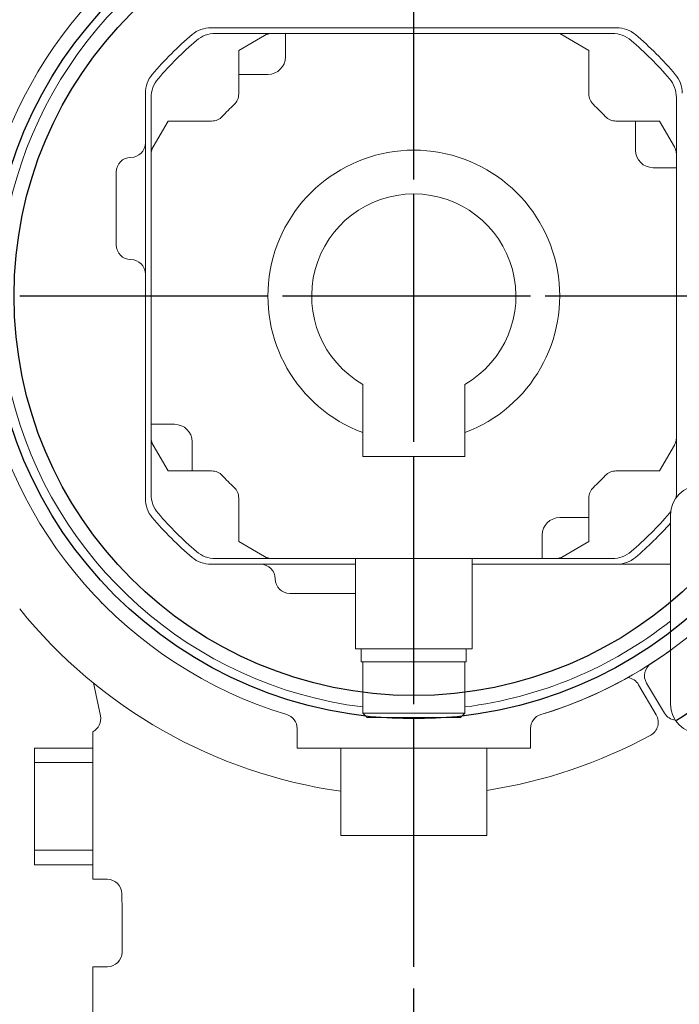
# Model space of a CAD drawing. Header units: millimetres. Extents: x 2665 to 40538, y 289 to 6965.
# Tile 15 of 68: x 5049 to 5275, y 3086 to 3423. Entities that reach past the tile are written whole.
import ezdxf

# ---------------------------------------------------------------- set-up
doc = ezdxf.new("R2010")
doc.units = ezdxf.units.MM
doc.header["$LTSCALE"] = 10
doc.linetypes.add('AM_ISO08W050x2', pattern=[9, 6, -0.75, 1.5, -0.75])
doc.linetypes.add('CENTER2', pattern=[1.125, 0.75, -0.125, 0.125, -0.125])
doc.layers.add('CEN', color=1, linetype='CENTER2', lineweight=25)
doc.layers.add('도면층1', color=1, linetype='Continuous')
doc.styles.add('HHI_Dims', font='simplex.shx', dxfattribs={"width": 0.8, "bigfont": 'whgtxt.shx'})
doc.dimstyles.new('HHI_Standard$0', dxfattribs={"dimtxt": 2.8, "dimasz": 2.5, "dimexe": 1, "dimexo": 1, "dimgap": 1.5, "dimtad": 1, "dimdsep": 46, "dimtxsty": 'HHI_Dims', "dimcen": 0, "dimclrd": 1, "dimclre": 1, "dimclrt": 1, "dimadec": 0, "dimazin": 2, "dimtp": 0.1, "dimtm": 0.1, "dimtfac": 0.65, "dimtmove": 0, "dimatfit": 3, "dimldrblk": 'OPEN30', "dimfxl": 1, "dimlwd": -1, "dimlwe": -1, "dimarcsym": 1})
doc.dimstyles.new('HHI_Standard$2', dxfattribs={"dimtxt": 3.5, "dimasz": 3.5, "dimexe": 1, "dimexo": 1, "dimgap": 1.5, "dimtad": 1, "dimdsep": 46, "dimtxsty": 'HHI_Dims', "dimcen": 0, "dimclrd": 3, "dimclre": 3, "dimclrt": 2, "dimadec": 3, "dimazin": 2, "dimtp": 0.1, "dimtm": 0.1, "dimtfac": 0.65, "dimtmove": 0, "dimatfit": 3, "dimldrblk": 'OPEN30', "dimfxl": 1, "dimlwd": -1, "dimlwe": -1, "dimarcsym": 1})

# ---------------------------------------------------------------- blocks, each defined once
blk = doc.blocks.new('upper')
at = {"linetype": 'Continuous', "lineweight": 15}
for p, q in [((15619.34, -2713.2), (15616.94, -2701.88)), ((15809.88, -2712.91), (15803.83, -2702.54)), ((15806.55, -2702.03), (15812.73, -2712.32)), ((15686.76, -2717.56), (15686.76, -2724.24)), ((15766.76, -2717.56), (15766.76, -2724.24)), ((15616.76, -2719.44), (15616.76, -2718.68)), ((15616.76, -2719.44), (15616.76, -2724.24)), ((15596.76, -2724.24), (15616.76, -2724.24)), ((15596.76, -2729.24), (15596.76, -2724.24)), ((15616.76, -2724.24), (15616.76, -2764.24)), ((15691.76, -2724.24), (15686.76, -2724.24)), ((15701.76, -2724.24), (15691.76, -2724.24)), ((15701.76, -2724.24), (15701.76, -2754.24)), ((15701.76, -2724.24), (15751.76, -2724.24)), ((15751.76, -2724.24), (15751.76, -2754.24)), ((15761.76, -2724.24), (15751.76, -2724.24)), ((15766.76, -2724.24), (15761.76, -2724.24)), ((15616.76, -2729.24), (15596.76, -2729.24)), ((15596.76, -2759.24), (15596.76, -2729.24)), ((15616.76, -2759.24), (15616.76, -2729.24)), ((15701.76, -2754.24), (15751.76, -2754.24)), ((15596.76, -2759.24), (15616.76, -2759.24)), ((15596.76, -2764.24), (15596.76, -2759.24)), ((15616.76, -2764.24), (15596.76, -2764.24)), ((15616.76, -2764.24), (15616.76, -2769.24)), ((15621.72, -2769.24), (15616.76, -2769.24)), ((15626.76, -2794.24), (15626.76, -2779.62)), ((15616.76, -2799.24), (15621.77, -2799.24)), ((15616.76, -2799.24), (15616.76, -2804.24)), ((15616.76, -2804.24), (15616.76, -2874.24))]:
    blk.add_line(p, q, dxfattribs=at)
for radius in [145, 137]:
    blk.add_circle((15726.76, -2569.24), radius)
for centre, radius, start, end in [((15726.76, -2569.24), 150, 189.2818, 253.1227), ((15726.76, -2569.24), 150, 302.8486, 324.6773), ((15725.75, -2568.74), 172, 218.7916, 261.9814), ((15810.83, -2699.45), 5, 122.8486, 211), ((15726.76, -2569.24), 150, 286.8773, 299.2637), ((15799.51, -2705.06), 5, 30.2657, 83.4665), ((15614.45, -2714.24), 5, 297.4612, 12), ((15681.76, -2717.56), 5, 0, 73.1227), ((15771.76, -2717.56), 5, 106.8773, 180), ((15805.56, -2715.43), 5, 298.55, 30.2657), ((15817.02, -2709.75), 5, 211, 262.7433), ((15725.75, -2568.74), 172, 278.6966, 298.55), ((15621.71, -2774.24), 5, 1.0454, 90), ((15326.76, -2779.62), 300, 0, 1.0454), ((15621.76, -2794.24), 5, 270, 0)]:
    blk.add_arc(centre, radius, start, end, dxfattribs=at)
blk.add_arc((15726.76, -2569.24), 171.08, 301.7367, 311.6231)
at = {"layer": 'CEN', "linetype": 'AM_ISO08W050x2'}
for p, q in [((15726.76, -3789.24), (15726.76, -2374.24)), ((15501.76, -2569.24), (15921.76, -2569.24))]:
    blk.add_line(p, q, dxfattribs=at)
blk = doc.blocks.new('arm')
at = {"linetype": 'Continuous', "lineweight": 15}
for p, q in [((18796.27, -2477.24), (18657.24, -2477.24)), ((18658.75, -2479.24), (18678.1, -2479.24)), ((18666.76, -2485.01), (18675.6, -2479.91)), ((18682.76, -2479.24), (18678.1, -2479.24)), ((18682.76, -2479.24), (18682.76, -2487.24)), ((18751.76, -2479.24), (18682.76, -2479.24)), ((18754.76, -2479.24), (18751.76, -2479.24)), ((18757.76, -2479.24), (18754.76, -2479.24)), ((18760.76, -2479.24), (18757.76, -2479.24)), ((18763.76, -2479.24), (18760.76, -2479.24)), ((18766.76, -2479.24), (18763.76, -2479.24)), ((18769.76, -2479.24), (18766.76, -2479.24)), ((18772.76, -2479.24), (18769.76, -2479.24)), ((18776.76, -2479.24), (18772.76, -2479.24)), ((18786.76, -2485.01), (18776.76, -2479.24)), ((18776.76, -2479.24), (18794.77, -2479.24)), ((18666.76, -2493.24), (18666.76, -2485.01)), ((18786.76, -2499.96), (18786.76, -2485.01)), ((18666.76, -2493.24), (18666.76, -2499.96)), ((18676.76, -2493.24), (18666.76, -2493.24)), ((18634.76, -2499.72), (18634.76, -2638.75)), ((18636.76, -2520.58), (18636.76, -2501.23)), ((18816.76, -2501.23), (18816.76, -2520.58)), ((18642.53, -2509.24), (18637.43, -2518.08)), ((18657.48, -2509.24), (18642.53, -2509.24)), ((18802.76, -2509.24), (18796.04, -2509.24)), ((18802.76, -2519.24), (18802.76, -2509.24)), ((18802.76, -2509.24), (18810.98, -2509.24)), ((18810.98, -2509.24), (18816.09, -2518.08)), ((18636.76, -2520.58), (18636.76, -2523.24)), ((18816.76, -2525.24), (18816.76, -2520.58)), ((18636.76, -2523.24), (18636.76, -2526.24)), ((18816.76, -2525.24), (18808.76, -2525.24)), ((18816.76, -2529.24), (18816.76, -2525.24)), ((18624.76, -2551.74), (18624.76, -2526.74)), ((18636.76, -2526.24), (18636.76, -2529.24)), ((18636.76, -2529.24), (18636.76, -2532.24)), ((18816.76, -2532.24), (18816.76, -2529.24)), ((18636.76, -2532.24), (18636.76, -2535.24)), ((18636.76, -2535.24), (18636.76, -2538.24)), ((18816.76, -2535.24), (18816.76, -2532.24)), ((18816.76, -2538.24), (18816.76, -2535.24)), ((18636.76, -2538.24), (18636.76, -2541.24)), ((18816.76, -2541.24), (18816.76, -2538.24)), ((18636.76, -2541.24), (18636.76, -2544.24)), ((18816.76, -2544.24), (18816.76, -2541.24)), ((18636.76, -2544.24), (18636.76, -2594.24)), ((18816.76, -2594.24), (18816.76, -2544.24)), ((18636.76, -2594.24), (18636.76, -2597.24)), ((18816.76, -2597.24), (18816.76, -2594.24)), ((18636.76, -2597.24), (18636.76, -2600.24)), ((18709.26, -2599.55), (18709.26, -2624.24)), ((18744.26, -2624.24), (18744.26, -2599.55)), ((18816.76, -2600.24), (18816.76, -2597.24)), ((18636.76, -2600.24), (18636.76, -2603.24)), ((18816.76, -2603.24), (18816.76, -2600.24)), ((18636.76, -2603.24), (18636.76, -2606.24)), ((18636.76, -2606.24), (18636.76, -2609.24)), ((18816.76, -2606.24), (18816.76, -2603.24)), ((18816.76, -2609.24), (18816.76, -2606.24)), ((18636.76, -2609.24), (18636.76, -2613.24)), ((18816.76, -2612.24), (18816.76, -2609.24)), ((18816.76, -2615.24), (18816.76, -2612.24)), ((18636.76, -2613.24), (18644.76, -2613.24)), ((18636.76, -2613.24), (18636.76, -2617.9)), ((18816.76, -2617.9), (18816.76, -2615.24)), ((18636.76, -2637.25), (18636.76, -2617.9)), ((18650.76, -2619.24), (18650.76, -2629.24)), ((18816.76, -2617.9), (18816.76, -2637.25)), ((18642.53, -2629.24), (18637.43, -2620.4)), ((18810.98, -2629.24), (18816.09, -2620.4)), ((18709.26, -2624.24), (18744.26, -2624.24)), ((18650.76, -2629.24), (18642.53, -2629.24)), ((18650.76, -2629.24), (18657.48, -2629.24)), ((18796.04, -2629.24), (18810.98, -2629.24)), ((18666.76, -2638.52), (18666.76, -2653.46)), ((18786.76, -2645.24), (18786.76, -2638.52)), ((18814.38, -2643.72), (18814.82, -2643.17)), ((18786.76, -2645.24), (18776.76, -2645.24)), ((18786.76, -2645.24), (18786.76, -2653.46)), ((18814.76, -2709.24), (18814.76, -2644.24)), ((18666.76, -2653.46), (18675.6, -2658.57)), ((18770.76, -2651.24), (18770.76, -2659.24)), ((18786.76, -2653.46), (18777.92, -2658.57)), ((18678.1, -2659.24), (18658.75, -2659.24)), ((18678.1, -2659.24), (18686.76, -2659.24)), ((18686.76, -2659.24), (18689.76, -2659.24)), ((18689.76, -2659.24), (18692.76, -2659.24)), ((18692.76, -2659.24), (18695.76, -2659.24)), ((18695.76, -2659.24), (18698.76, -2659.24)), ((18698.76, -2659.24), (18701.76, -2659.24)), ((18701.76, -2659.24), (18770.76, -2659.24)), ((18706.76, -2690.24), (18706.76, -2659.24)), ((18746.76, -2690.24), (18746.76, -2659.24)), ((18775.42, -2659.24), (18770.76, -2659.24)), ((18794.77, -2659.24), (18775.42, -2659.24)), ((18706.76, -2661.24), (18657.24, -2661.24)), ((18796.27, -2661.24), (18746.76, -2661.24)), ((18814.76, -2661.24), (18811.98, -2661.24)), ((18619.52, -2673.95), (18619.7, -2674.63)), ((18706.76, -2671.24), (18684.26, -2671.24)), ((18706.76, -2690.24), (18746.76, -2690.24)), ((18708.76, -2694.74), (18708.76, -2690.24)), ((18744.76, -2694.74), (18744.76, -2690.24)), ((18708.76, -2694.74), (18744.76, -2694.74)), ((18709.26, -2694.74), (18709.26, -2712.24)), ((18744.26, -2712.24), (18744.26, -2694.74)), ((18709.26, -2712.24), (18710.76, -2713.74)), ((18709.26, -2712.24), (18744.26, -2712.24)), ((18742.76, -2713.74), (18710.76, -2713.74)), ((18742.76, -2713.74), (18744.26, -2712.24)), ((18686.76, -2717.56), (18686.76, -2724.24)), ((18766.76, -2717.56), (18766.76, -2724.24)), ((18691.76, -2724.24), (18686.76, -2724.24)), ((18701.76, -2724.24), (18691.76, -2724.24)), ((18701.76, -2724.24), (18751.76, -2724.24)), ((18761.76, -2724.24), (18751.76, -2724.24)), ((18766.76, -2724.24), (18761.76, -2724.24))]:
    blk.add_line(p, q, dxfattribs=at)
at = {"linetype": 'Continuous', "lineweight": 15, "flags": 128}
blk.add_lwpolyline([(18816.7, -2638.32), (18816.72, -2638.13), (18816.76, -2637.25)], dxfattribs=at)
at = {"linetype": 'Continuous', "lineweight": 15}
for centre, radius, start, end in [((18726.76, -2569.24), 150, 128.0235, 189.2818), ((18726.76, -2569.24), 142, 124.542, 262.9209), ((18657.24, -2487.24), 10, 90, 130.2892), ((18796.27, -2487.24), 10, 49.7108, 90), ((18726.76, -2569.24), 117.5, 130.2892, 139.7108), ((18658.75, -2489.24), 10, 90, 130.3676), ((18678.1, -2484.24), 5, 90, 120), ((18794.77, -2489.24), 10, 49.6324, 90), ((18726.76, -2569.24), 117.5, 40.2892, 49.7108), ((18726.76, -2569.24), 115, 130.3676, 139.6324), ((18726.76, -2569.24), 115, 40.3676, 49.6324), ((18676.76, -2487.24), 6, 270, 0), ((18644.76, -2499.72), 10, 139.7108, 180), ((18646.76, -2501.23), 10, 139.6324, 180), ((18806.76, -2501.23), 10, 0, 40.3676), ((18808.76, -2499.72), 10, 0, 40.2892), ((18661.76, -2499.96), 5, 313.1736, 0), ((18791.76, -2499.96), 5, 180, 226.8264), ((18726.76, -2569.24), 90, 133.1736, 136.8264), ((18726.76, -2569.24), 90, 43.1736, 46.8264), ((18657.48, -2504.24), 5, 270, 316.8264), ((18796.04, -2504.24), 5, 223.1736, 270), ((18629.76, -2516.74), 5, 270, 0), ((18641.76, -2520.58), 5, 150, 180), ((18811.76, -2520.58), 5, 0, 30), ((18629.76, -2526.74), 5, 90, 180), ((18726.76, -2569.24), 50, 290.4873, 249.5127), ((18808.76, -2519.24), 6, 180, 270), ((18726.76, -2569.24), 35, 300, 240), ((18629.76, -2551.74), 5, 180, 270), ((18629.76, -2561.74), 5, 0, 90), ((18726.76, -2569.24), 150, 189.2818, 253.1227), ((18644.76, -2619.24), 6, 0, 90), ((18641.76, -2617.9), 5, 180, 210), ((18811.76, -2617.9), 5, 330, 0), ((18657.48, -2634.24), 5, 43.1736, 90), ((18796.04, -2634.24), 5, 90, 136.8264), ((18726.76, -2569.24), 90, 223.1736, 226.8264), ((18726.76, -2569.24), 90, 313.1736, 316.8264), ((18661.76, -2638.52), 5, 0, 46.8264), ((18791.76, -2638.52), 5, 133.1736, 180), ((18824.76, -2644.24), 10, 90, 180), ((18644.76, -2638.75), 10, 180, 220.2892), ((18646.76, -2637.25), 10, 180, 220.3676), ((18726.76, -2569.24), 117.5, 220.2892, 229.7108), ((18726.76, -2569.24), 115, 220.3676, 229.6324), ((18776.76, -2651.24), 6, 90, 180), ((18726.76, -2569.24), 115, 310.3676, 319.6324), ((18726.76, -2569.24), 117.5, 310.2892, 318.4983), ((18658.75, -2649.24), 10, 229.6324, 270), ((18794.77, -2649.24), 10, 270, 310.3676), ((18657.24, -2651.24), 10, 229.7108, 270), ((18678.1, -2654.24), 5, 240, 270), ((18775.42, -2654.24), 5, 270, 300), ((18796.27, -2651.24), 10, 270, 310.2892), ((18674.26, -2666.24), 5, 0, 90), ((18684.26, -2666.24), 5, 180, 270), ((18726.76, -2569.24), 142, 277.0791, 308.2956), ((18726.76, -2569.24), 150, 286.8773, 305.9208), ((18824.76, -2709.24), 10, 180, 270), ((18681.76, -2717.56), 5, 0, 73.1227), ((18771.76, -2717.56), 5, 106.8773, 180)]:
    blk.add_arc(centre, radius, start, end, dxfattribs=at)
for points, knots in [([(18801.36, -2661.24), (18800.75, -2661.24), (18799.52, -2661.24), (18797.87, -2661.24), (18796.81, -2661.24), (18796.28, -2661.24), (18796.27, -2661.24)], [0, 0, 0, 0, 0.327671, 0.662161, 0.997466, 1, 1, 1, 1]), ([(18811.98, -2661.24), (18810.86, -2661.24), (18808.59, -2661.24), (18805.66, -2661.24), (18803.21, -2661.24), (18801.98, -2661.24), (18801.36, -2661.24)], [0, 0, 0, 0, 0.29365, 0.59733, 0.796152, 1, 1, 1, 1])]:
    blk.add_open_spline(points, degree=3, knots=knots, dxfattribs=at)
at = {"layer": 'CEN', "linetype": 'AM_ISO08W050x2'}
for p, q in [((18726.76, -2774.24), (18726.76, -2273.93)), ((18526.76, -2569.24), (19020.96, -2569.24))]:
    blk.add_line(p, q, dxfattribs=at)
blk = doc.blocks.new('*D18')
at = {"layer": 'Defpoints', "color": 0, "transparency": 16777216}
for p in [(4863.71, 3789.55), (5183.71, 3623.9), (4863.71, 2551.09)]:
    blk.add_point(p, dxfattribs=at)
at = {"layer": '도면층1', "color": 1, "transparency": 16777216}
for p, q in [((4863.71, 3605.34), (4863.71, 3804.55)), ((5183.71, 3638.9), (5183.71, 3804.55)), ((5146.21, 3789.55), (4901.21, 3789.55)), ((4863.71, 2566.09), (4863.71, 3096.63))]:
    blk.add_line(p, q, dxfattribs=at)
for points in [[(4901.21, 3795.8), (4901.21, 3783.3), (4863.71, 3789.55)], [(5146.21, 3795.8), (5146.21, 3783.3), (5183.71, 3789.55)]]:
    blk.add_solid(points, dxfattribs=at)
at = {"layer": '도면층1', "color": 1, "transparency": 16777216, "insert": (5023.71, 3833.05), "char_height": 42, "attachment_point": 5, "style": 'HHI_Dims'}
blk.add_mtext('320', dxfattribs=at)
blk = doc.blocks.new('_Open30')
at = {"color": 0, "linetype": 'ByBlock', "lineweight": -2}
for p, q in [((-1, 0.2679), (0, 0)), ((0, 0), (-1, -0.2679)), ((0, 0), (-1, 0))]:
    blk.add_line(p, q, dxfattribs=at)
blk = doc.blocks.new('*D25')
at = {"layer": 'Defpoints', "color": 0, "transparency": 16777216}
for p in [(6095.18, 2690.34), (6195.23, 2517.16), (5972.09, 2478.9), (5183.71, 2358.59), (5303.18, 2002.13)]:
    blk.add_point(p, dxfattribs=at)
at = {"layer": '도면층1', "transparency": 16777216}
for p, q in [((5865.46, 3241.73), (5746.43, 3203.58)), ((6033.44, 2717.62), (5865.46, 3241.73)), ((5746.43, 3203.58), (5914.4, 2679.47)), ((5892.97, 2672.6), (5725, 3196.72)), ((5914.4, 2679.47), (6033.44, 2717.62))]:
    blk.add_line(p, q, dxfattribs=at)
for start, end in [(197.76986, 200.00004), (202.23023, 207.76981)]:
    blk.add_arc((7177.48, 3084.27), 1348.86, start, end, dxfattribs=at)
for points in [[(5920.72, 2570.8), (5937.04, 2577.1), (5909.97, 2622.93)], [(5991.63, 2460.03), (5976.31, 2451.58), (6009.33, 2409.83)]]:
    blk.add_solid(points, dxfattribs=at)
at = {"layer": '도면층1', "color": 2, "transparency": 16777216, "insert": (5889.93, 2960.6), "char_height": 52.5, "attachment_point": 5, "rotation": 287.7699, "style": 'HHI_Dims'}
blk.add_mtext('H/V I. MIN. +10°', dxfattribs=at)
blk = doc.blocks.new('*D26')
at = {"layer": 'Defpoints', "color": 0, "transparency": 16777216}
for p in [(4947.99, 3128.59), (5183.76, 3128.59), (5532, 3128.55), (5183.71, 2860.55)]:
    blk.add_point(p, dxfattribs=at)
at = {"layer": '도면층1', "transparency": 16777216}
for p, q in [((4904.97, 3643.24), (4599.09, 3101.22)), ((5013.83, 3581.81), (4904.97, 3643.24)), ((4707.95, 3039.79), (5013.83, 3581.81)), ((4932.99, 3128.59), (4820.52, 3128.59)), ((4599.09, 3101.22), (4707.95, 3039.79)), ((5183.71, 2845.55), (5183.69, 2765.35))]:
    blk.add_line(p, q, dxfattribs=at)
blk.add_arc((5183.76, 3128.59), 348.24, 278.6352, 171.354, dxfattribs=at)
for points in [[(4848.2, 3180.28), (4830.75, 3181.6), (4835.52, 3128.59)], [(5236.7, 2775.57), (5235.39, 2793.02), (5183.7, 2780.35)]]:
    blk.add_solid(points, dxfattribs=at)
at = {"layer": '도면층1', "color": 2, "transparency": 16777216, "insert": (4806.46, 3341.52), "char_height": 52.5, "attachment_point": 5, "rotation": 60.5625, "style": 'HHI_Dims'}
blk.add_mtext('H/V I. MAX. +270°', dxfattribs=at)
blk = doc.blocks.new('*D30')
at = {"layer": 'Defpoints', "color": 0, "transparency": 16777216}
for p in [(5183.71, 4377.83), (7479.54, 4377.83), (5093.71, 1858.59)]:
    blk.add_point(p, dxfattribs=at)
at = {"layer": '도면층1', "color": 1, "transparency": 16777216}
for p, q in [((5198.71, 4377.83), (7494.54, 4377.83)), ((7479.54, 1896.09), (7479.54, 4340.33)), ((5108.71, 1858.59), (7494.54, 1858.59))]:
    blk.add_line(p, q, dxfattribs=at)
for points in [[(7473.29, 4340.33), (7485.79, 4340.33), (7479.54, 4377.83)], [(7473.29, 1896.09), (7485.79, 1896.09), (7479.54, 1858.59)]]:
    blk.add_solid(points, dxfattribs=at)
at = {"layer": '도면층1', "color": 1, "transparency": 16777216, "insert": (7436.04, 3118.21), "char_height": 42, "attachment_point": 5, "rotation": 90, "style": 'HHI_Dims'}
blk.add_mtext('2519', dxfattribs=at)

msp = doc.modelspace()

# ---------------------------------------------------------------- linework, layer by layer
at = {"const_width": 10}
msp.add_lwpolyline([(4876.704, 830.341, 0.3591765), (6193.6, 610.035, 1.7318962), (3164.473, 2358.59, 0.2725781), (3704.848, 1441.007, -0.176327), (3931.785, 2064.511, -0.2982955), (4413.711, 3388.59, -0.2587232), (5193.333, 2734.409, -0.8391345), (5303.177, 2002.135, -0.3638647), (4876.705, 830.341)], format="xyb", dxfattribs=at)

# ---------------------------------------------------------------- block references
for name, p in [('arm', (-13543.047, 5897.829)), ('upper', (-10543.047, 5897.829))]:
    msp.add_blockref(name, p)

# ---------------------------------------------------------------- dimensions: what is measured, and where the dimension line sits
at = {"layer": '도면층1'}
dim = msp.add_linear_dim(base=(7479.536, 4377.828), p1=(5093.711, 1858.59), p2=(5183.711, 4377.828), angle=90, dimstyle='HHI_Standard$0', override={"dimscale": 15, "dimdec": 0}, dxfattribs=at)
dim.commit()
dim.dimension.update_dxf_attribs({"geometry": '*D30', "text_midpoint": (7436.036, 3118.209)})
dim = msp.add_linear_dim(base=(4863.711, 3789.553), p1=(5183.711, 3623.895), p2=(4863.711, 2551.09), dimstyle='HHI_Standard$0', override={"dimscale": 15, "dimdec": 0}, dxfattribs=at)
dim.commit()
dim.dimension.update_dxf_attribs({"geometry": '*D18', "text_midpoint": (5023.711, 3833.053)})
dim = msp.add_angular_dim_3p(base=(5532, 3128.546), center=(5183.761, 3128.59), p1=(5183.711, 2860.546), p2=(4947.989, 3128.59), text='H/V I. MAX. +<>', dimstyle='HHI_Standard$2', override={"dimscale": 15, "dimgap": -1.5, "dimclrd": 256, "dimclre": 256, "dimclrt": 2, "dimadec": 1}, dxfattribs=at)
dim.commit()
dim.dimension.update_dxf_attribs({"geometry": '*D26', "text_midpoint": (4880.483, 3299.741), "dimtype": 165})
dim = msp.add_angular_dim_2l(base=(5972.094, 2478.896), line1=((5183.711, 2358.59), (6095.183, 2690.34)), line2=((6195.227, 2517.16), (5303.177, 2002.135)), text='H/V I. MIN. +<>', dimstyle='HHI_Standard$2', override={"dimscale": 15, "dimgap": -1.5, "dimclrd": 256, "dimclre": 256, "dimclrt": 2}, dxfattribs=at)
dim.commit()
dim.dimension.update_dxf_attribs({"geometry": '*D25', "text_midpoint": (5889.932, 2960.6)})

doc.saveas('drawing.dxf')
